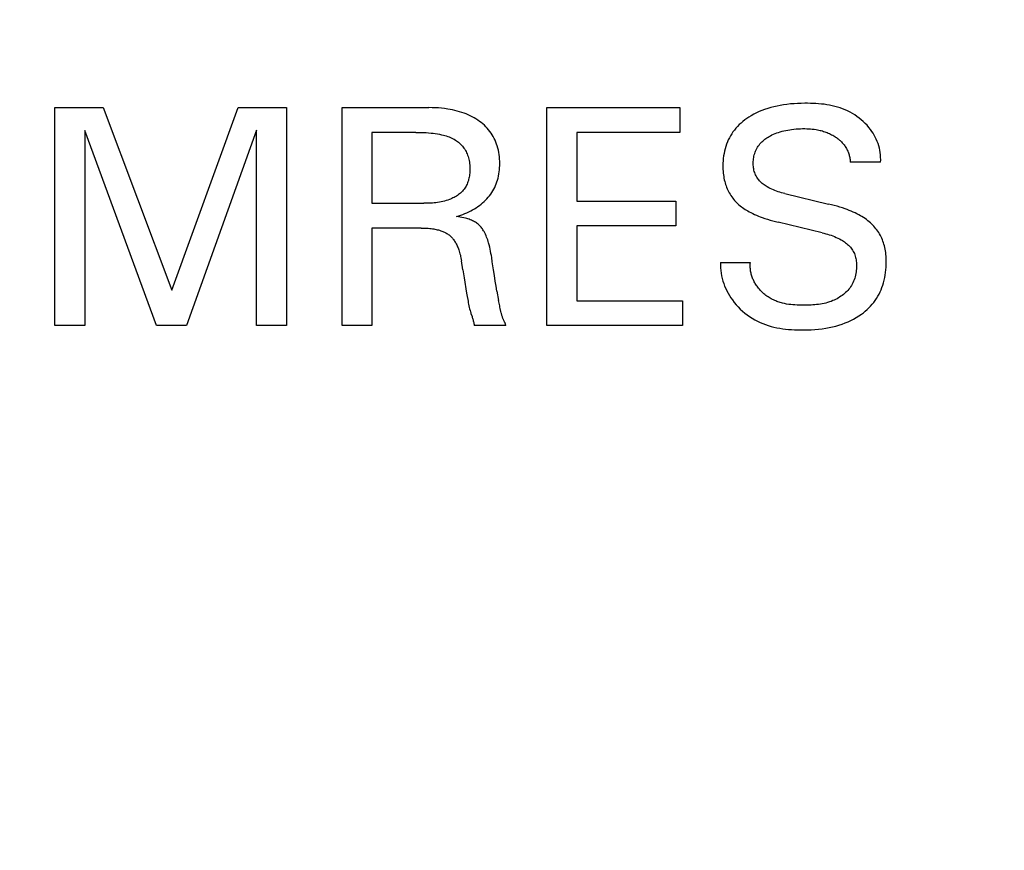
# Model space of a CAD drawing. Extents: x 0 to 841, y 0 to 594.
# Tile 39 of 65: x 314 to 323, y 443 to 451. Entities that reach past the tile are written whole.
import ezdxf
from ezdxf.enums import TextEntityAlignment as Align

# ---------------------------------------------------------------- set-up
doc = ezdxf.new("R2010")
doc.units = 0
doc.header["$LTSCALE"] = 46.255
doc.layers.add('10000_FRONT', color=7, linetype='CONTINUOUS')
doc.layers.add('10100_DIM_FRONT', color=7, linetype='CONTINUOUS')
doc.dimstyles.get("Standard").update_dxf_attribs({"dimtxt": 2.5, "dimasz": 2.5, "dimexe": 1.25, "dimexo": 0.625, "dimtad": 1, "dimcen": 2.5, "dimazin": 3, "dimtfac": 1, "dimtmove": 0, "dimatfit": 3})

# ---------------------------------------------------------------- blocks, each defined once
blk = doc.blocks.new('*D0')
at = {"layer": '10100_DIM_FRONT', "color": 7, "linetype": 'CONTINUOUS'}
for p, q in [((300.0881, 565.1891), (300.0881, 261.9906)), ((349.8381, 565.1891), (349.8381, 261.9906)), ((300.0881, 263.9906), (324.9631, 263.9906)), ((349.8381, 263.9906), (324.9631, 263.9906))]:
    blk.add_line(p, q, dxfattribs=at)
for points in [[(303.5881, 264.4906), (300.0881, 263.9906), (303.5881, 263.4906)], [(346.3381, 263.4906), (349.8381, 263.9906), (346.3381, 264.4906)]]:
    blk.add_solid(points, dxfattribs=at)
blk.add_text('49.8', height=3.5, dxfattribs=at).set_placement((323.5001, 264.8656), (333.7501, 264.8656), align=Align.FIT)

msp = doc.modelspace()

# ---------------------------------------------------------------- linework, layer by layer
at = {"layer": '10000_FRONT', "color": 7, "linetype": 'CONTINUOUS'}
for p, q in [((321.4655, 450.1988), (321.4324, 450.1983)), ((321.4907, 450.1988), (321.4655, 450.1988)), ((321.516, 450.1984), (321.4907, 450.1988)), ((314.5881, 448.1591), (314.5881, 450.1591)), ((314.5881, 450.1591), (315.0318, 450.1591)), ((315.0318, 450.1591), (315.6597, 448.4851)), ((315.6597, 448.4851), (316.2678, 450.1591)), ((316.2678, 450.1591), (316.7114, 450.1591)), ((316.7114, 450.1591), (316.7114, 448.1591)), ((317.2217, 448.1591), (317.2217, 450.1591)), ((317.2217, 450.1591), (318.0183, 450.1591)), ((318.0472, 450.1588), (318.0183, 450.1591)), ((318.076, 450.1578), (318.0472, 450.1588)), ((318.1048, 450.1561), (318.076, 450.1578)), ((318.1336, 450.1537), (318.1048, 450.1561)), ((318.1623, 450.1504), (318.1336, 450.1537)), ((318.1909, 450.1464), (318.1623, 450.1504)), ((318.2127, 450.1426), (318.1909, 450.1464)), ((318.2343, 450.1384), (318.2127, 450.1426)), ((318.2558, 450.1335), (318.2343, 450.1384)), ((318.2772, 450.1281), (318.2558, 450.1335)), ((318.2984, 450.1221), (318.2772, 450.1281)), ((318.3194, 450.1154), (318.2984, 450.1221)), ((318.3402, 450.1081), (318.3194, 450.1154)), ((319.0998, 448.1591), (319.0998, 450.1591)), ((319.0998, 450.1591), (320.3188, 450.1591)), ((320.3188, 450.1591), (320.3188, 449.9323)), ((321.022, 450.1109), (320.9978, 450.0986)), ((321.0466, 450.1222), (321.022, 450.1109)), ((321.0716, 450.1326), (321.0466, 450.1222)), ((321.097, 450.1421), (321.0716, 450.1326)), ((321.1249, 450.1515), (321.097, 450.1421)), ((321.1532, 450.16), (321.1249, 450.1515)), ((321.1818, 450.1675), (321.1532, 450.16)), ((321.2105, 450.1741), (321.1818, 450.1675)), ((321.2394, 450.1798), (321.2105, 450.1741)), ((321.2685, 450.1846), (321.2394, 450.1798)), ((321.3011, 450.1891), (321.2685, 450.1846)), ((321.3337, 450.1926), (321.3011, 450.1891)), ((321.3665, 450.1953), (321.3337, 450.1926)), ((321.3994, 450.1971), (321.3665, 450.1953)), ((321.4324, 450.1983), (321.3994, 450.1971)), ((321.5413, 450.1977), (321.516, 450.1984)), ((321.5666, 450.1964), (321.5413, 450.1977)), ((321.5918, 450.1947), (321.5666, 450.1964)), ((321.617, 450.1924), (321.5918, 450.1947)), ((321.642, 450.1894), (321.617, 450.1924)), ((321.667, 450.1859), (321.642, 450.1894)), ((321.6918, 450.1816), (321.667, 450.1859)), ((321.7164, 450.1766), (321.6918, 450.1816)), ((321.7408, 450.1708), (321.7164, 450.1766)), ((321.7649, 450.1642), (321.7408, 450.1708)), ((321.7888, 450.1567), (321.7649, 450.1642)), ((321.8124, 450.1482), (321.7888, 450.1567)), ((321.8356, 450.1388), (321.8124, 450.1482)), ((321.858, 450.1286), (321.8356, 450.1388)), ((321.88, 450.1174), (321.858, 450.1286)), ((321.9016, 450.1053), (321.88, 450.1174)), ((318.3591, 450.1008), (318.3402, 450.1081)), ((318.3777, 450.0929), (318.3591, 450.1008)), ((318.396, 450.0844), (318.3777, 450.0929)), ((318.4141, 450.0753), (318.396, 450.0844)), ((318.4318, 450.0656), (318.4141, 450.0753)), ((318.4492, 450.0553), (318.4318, 450.0656)), ((318.4662, 450.0443), (318.4492, 450.0553)), ((318.482, 450.0333), (318.4662, 450.0443)), ((318.4973, 450.0217), (318.482, 450.0333)), ((318.5121, 450.0096), (318.4973, 450.0217)), ((320.8972, 450.0323), (320.8803, 450.018)), ((320.9146, 450.046), (320.8972, 450.0323)), ((320.9326, 450.0589), (320.9146, 450.046)), ((320.951, 450.0712), (320.9326, 450.0589)), ((320.9741, 450.0854), (320.951, 450.0712)), ((320.9978, 450.0986), (320.9741, 450.0854)), ((321.9226, 450.0923), (321.9016, 450.1053)), ((321.9431, 450.0785), (321.9226, 450.0923)), ((321.963, 450.0637), (321.9431, 450.0785)), ((321.9823, 450.0482), (321.963, 450.0637)), ((322.0009, 450.0318), (321.9823, 450.0482)), ((322.0187, 450.0147), (322.0009, 450.0318)), ((314.8617, 449.9493), (314.8617, 448.1591)), ((315.5208, 448.1591), (314.8617, 449.9493)), ((316.4379, 449.9522), (315.7958, 448.1591)), ((316.4379, 448.1591), (316.4379, 449.9522)), ((317.4953, 449.9323), (317.4953, 449.2817)), ((317.8992, 449.9323), (317.4953, 449.9323)), ((317.8992, 449.9323), (317.9225, 449.9322)), ((317.9225, 449.9322), (317.9457, 449.9317)), ((317.9457, 449.9317), (317.9689, 449.9309)), ((317.9689, 449.9309), (317.9921, 449.9296)), ((317.9921, 449.9296), (318.0153, 449.928)), ((318.0153, 449.928), (318.0385, 449.9259)), ((318.5265, 449.9969), (318.5121, 450.0096)), ((318.5403, 449.9835), (318.5265, 449.9969)), ((318.5536, 449.9697), (318.5403, 449.9835)), ((318.5661, 449.9552), (318.5536, 449.9697)), ((318.578, 449.9402), (318.5661, 449.9552)), ((318.5889, 449.925), (318.578, 449.9402)), ((319.3734, 449.9323), (319.3734, 449.3016)), ((320.3188, 449.9323), (319.3734, 449.9323)), ((320.8067, 449.9369), (320.7948, 449.9193)), ((320.8195, 449.9539), (320.8067, 449.9369)), ((320.8335, 449.9709), (320.8195, 449.9539)), ((320.8484, 449.9873), (320.8335, 449.9709)), ((320.864, 450.003), (320.8484, 449.9873)), ((320.8803, 450.018), (320.864, 450.003)), ((321.2086, 449.9273), (321.2239, 449.9325)), ((321.2239, 449.9325), (321.2394, 449.9374)), ((321.2394, 449.9374), (321.2566, 449.9422)), ((321.2566, 449.9422), (321.274, 449.9465)), ((321.274, 449.9465), (321.2916, 449.9503)), ((321.2916, 449.9503), (321.3092, 449.9537)), ((321.3092, 449.9537), (321.3269, 449.9566)), ((321.3269, 449.9566), (321.3447, 449.9591)), ((321.3447, 449.9591), (321.3648, 449.9615)), ((321.3648, 449.9615), (321.3849, 449.9634)), ((321.3849, 449.9634), (321.405, 449.9648)), ((321.405, 449.9648), (321.4251, 449.9658)), ((321.4251, 449.9658), (321.4453, 449.9663)), ((321.4453, 449.9663), (321.4655, 449.9663)), ((321.4655, 449.9663), (321.4826, 449.966)), ((321.4826, 449.966), (321.4998, 449.9654)), ((321.4998, 449.9654), (321.5169, 449.9643)), ((321.5169, 449.9643), (321.5339, 449.9628)), ((321.5339, 449.9628), (321.5509, 449.9608)), ((321.5509, 449.9608), (321.5679, 449.9583)), ((321.5679, 449.9583), (321.5803, 449.9561)), ((321.5803, 449.9561), (321.5928, 449.9536)), ((321.5928, 449.9536), (321.6051, 449.9508)), ((321.6051, 449.9508), (321.6161, 449.948)), ((321.6161, 449.948), (321.6271, 449.945)), ((321.6271, 449.945), (321.638, 449.9416)), ((321.638, 449.9416), (321.6488, 449.9381)), ((321.6488, 449.9381), (321.6595, 449.9342)), ((321.6595, 449.9342), (321.6701, 449.9301)), ((321.6701, 449.9301), (321.6805, 449.9258)), ((322.0357, 449.9968), (322.0187, 450.0147)), ((322.0519, 449.9781), (322.0357, 449.9968)), ((322.0671, 449.9588), (322.0519, 449.9781)), ((322.0794, 449.9417), (322.0671, 449.9588)), ((322.091, 449.9241), (322.0794, 449.9417)), ((318.0385, 449.9259), (318.0575, 449.9237)), ((318.0575, 449.9237), (318.0766, 449.9212)), ((318.0766, 449.9212), (318.0955, 449.9183)), ((318.0955, 449.9183), (318.1144, 449.9149)), ((318.1144, 449.9149), (318.1332, 449.911)), ((318.1332, 449.911), (318.1519, 449.9065)), ((318.1519, 449.9065), (318.1648, 449.903)), ((318.1648, 449.903), (318.1776, 449.8992)), ((318.1776, 449.8992), (318.1903, 449.8951)), ((318.1903, 449.8951), (318.2028, 449.8905)), ((318.2028, 449.8905), (318.2152, 449.8855)), ((318.2152, 449.8855), (318.2274, 449.8801)), ((318.2274, 449.8801), (318.2394, 449.8742)), ((318.2394, 449.8742), (318.2501, 449.8684)), ((318.2501, 449.8684), (318.2606, 449.8621)), ((318.2606, 449.8621), (318.2709, 449.8555)), ((318.2709, 449.8555), (318.2808, 449.8484)), ((318.2808, 449.8484), (318.2905, 449.8409)), ((318.2905, 449.8409), (318.2998, 449.833)), ((318.5991, 449.9094), (318.5889, 449.925)), ((318.6086, 449.8933), (318.5991, 449.9094)), ((318.6173, 449.8768), (318.6086, 449.8933)), ((318.6254, 449.8599), (318.6173, 449.8768)), ((318.6327, 449.8427), (318.6254, 449.8599)), ((318.6393, 449.8252), (318.6327, 449.8427)), ((320.7553, 449.844), (320.7475, 449.8242)), ((320.7639, 449.8635), (320.7553, 449.844)), ((320.7734, 449.8825), (320.7639, 449.8635)), ((320.7837, 449.9012), (320.7734, 449.8825)), ((320.7948, 449.9193), (320.7837, 449.9012)), ((321.062, 449.8358), (321.0704, 449.8446)), ((321.0704, 449.8446), (321.0793, 449.8529)), ((321.0793, 449.8529), (321.0884, 449.8609)), ((321.0884, 449.8609), (321.098, 449.8685)), ((321.098, 449.8685), (321.1078, 449.8757)), ((321.1078, 449.8757), (321.1179, 449.8826)), ((321.1179, 449.8826), (321.1282, 449.8891)), ((321.1282, 449.8891), (321.1387, 449.8953)), ((321.1387, 449.8953), (321.1494, 449.9011)), ((321.1494, 449.9011), (321.1639, 449.9085)), ((321.1639, 449.9085), (321.1786, 449.9152)), ((321.1786, 449.9152), (321.1935, 449.9215)), ((321.1935, 449.9215), (321.2086, 449.9273)), ((321.6805, 449.9258), (321.6908, 449.9212)), ((321.6908, 449.9212), (321.701, 449.9163)), ((321.701, 449.9163), (321.7111, 449.9111)), ((321.7111, 449.9111), (321.7211, 449.9057)), ((321.7211, 449.9057), (321.7309, 449.9)), ((321.7309, 449.9), (321.7405, 449.8941)), ((321.7405, 449.8941), (321.748, 449.8892)), ((321.748, 449.8892), (321.7553, 449.8841)), ((321.7553, 449.8841), (321.7626, 449.8789)), ((321.7626, 449.8789), (321.7697, 449.8735)), ((321.7697, 449.8735), (321.7766, 449.868)), ((321.7766, 449.868), (321.7834, 449.8622)), ((321.7834, 449.8622), (321.7901, 449.8563)), ((321.7901, 449.8563), (321.7966, 449.8502)), ((321.7966, 449.8502), (321.8029, 449.8439)), ((321.8029, 449.8439), (321.8089, 449.8374)), ((322.1018, 449.906), (322.091, 449.9241)), ((322.1119, 449.8875), (322.1018, 449.906)), ((322.121, 449.8686), (322.1119, 449.8875)), ((322.1294, 449.8492), (322.121, 449.8686)), ((322.1368, 449.8295), (322.1294, 449.8492)), ((318.2998, 449.833), (318.3087, 449.8246)), ((318.3087, 449.8246), (318.3172, 449.8159)), ((318.3172, 449.8159), (318.3253, 449.8068)), ((318.3253, 449.8068), (318.3328, 449.7974)), ((318.3328, 449.7974), (318.3398, 449.7877)), ((318.3398, 449.7877), (318.3465, 449.7776)), ((318.3465, 449.7776), (318.3526, 449.7673)), ((318.3526, 449.7673), (318.3583, 449.7567)), ((318.3583, 449.7567), (318.3636, 449.7459)), ((318.6451, 449.8074), (318.6393, 449.8252)), ((318.6507, 449.7878), (318.6451, 449.8074)), ((318.6554, 449.7679), (318.6507, 449.7878)), ((318.6593, 449.7479), (318.6554, 449.7679)), ((318.6624, 449.7277), (318.6593, 449.7479)), ((320.7287, 449.7605), (320.7242, 449.7383)), ((320.7342, 449.7824), (320.7287, 449.7605)), ((320.7406, 449.8041), (320.7342, 449.7824)), ((320.7475, 449.8242), (320.7406, 449.8041)), ((321.0056, 449.7378), (321.0096, 449.7493)), ((321.0096, 449.7493), (321.0143, 449.7611)), ((321.0143, 449.7611), (321.0195, 449.7727)), ((321.0195, 449.7727), (321.0253, 449.784)), ((321.0253, 449.784), (321.0317, 449.7951)), ((321.0317, 449.7951), (321.0385, 449.8058)), ((321.0385, 449.8058), (321.0459, 449.8162)), ((321.0459, 449.8162), (321.0537, 449.8262)), ((321.0537, 449.8262), (321.062, 449.8358)), ((321.8089, 449.8374), (321.8148, 449.8307)), ((321.8148, 449.8307), (321.8207, 449.8237)), ((321.8207, 449.8237), (321.8263, 449.8164)), ((321.8263, 449.8164), (321.8316, 449.8089)), ((321.8316, 449.8089), (321.8368, 449.8013)), ((321.8368, 449.8013), (321.8416, 449.7935)), ((321.8416, 449.7935), (321.8462, 449.7855)), ((321.8462, 449.7855), (321.8506, 449.7774)), ((321.8506, 449.7774), (321.8547, 449.7692)), ((321.8547, 449.7692), (321.8585, 449.7608)), ((321.8585, 449.7608), (321.8621, 449.7523)), ((321.8621, 449.7523), (321.8652, 449.7441)), ((322.1433, 449.8093), (322.1368, 449.8295)), ((322.1488, 449.7888), (322.1433, 449.8093)), ((322.1534, 449.7679), (322.1488, 449.7888)), ((322.1569, 449.7467), (322.1534, 449.7679)), ((318.3636, 449.7459), (318.3684, 449.7348)), ((318.3684, 449.7348), (318.3728, 449.7236)), ((318.3728, 449.7236), (318.3768, 449.7123)), ((318.3768, 449.7123), (318.3807, 449.6992)), ((318.3807, 449.6992), (318.3841, 449.6861)), ((318.3841, 449.6861), (318.387, 449.6727)), ((318.387, 449.6727), (318.3894, 449.6593)), ((318.3894, 449.6593), (318.3912, 449.6458)), ((318.6647, 449.7073), (318.6624, 449.7277)), ((318.6663, 449.6869), (318.6647, 449.7073)), ((318.6672, 449.6665), (318.6663, 449.6869)), ((318.6675, 449.646), (318.6672, 449.6665)), ((320.7159, 449.671), (320.7147, 449.6483)), ((320.7178, 449.6935), (320.7159, 449.671)), ((320.7206, 449.716), (320.7178, 449.6935)), ((320.7242, 449.7383), (320.7206, 449.716)), ((320.992, 449.654), (320.9924, 449.6662)), ((320.9924, 449.6662), (320.9933, 449.6784)), ((320.9933, 449.6784), (320.9948, 449.6905)), ((320.9948, 449.6905), (320.9967, 449.7025)), ((320.9967, 449.7025), (320.9992, 449.7144)), ((320.9992, 449.7144), (321.0021, 449.7262)), ((321.0021, 449.7262), (321.0056, 449.7378)), ((321.8652, 449.7441), (321.8681, 449.7359)), ((321.8681, 449.7359), (321.8707, 449.7275)), ((321.8707, 449.7275), (321.8731, 449.7191)), ((321.8731, 449.7191), (321.8752, 449.7106)), ((321.8752, 449.7106), (321.8771, 449.7021)), ((321.8771, 449.7021), (321.8786, 449.6935)), ((321.8786, 449.6935), (321.88, 449.6848)), ((321.88, 449.6848), (321.881, 449.6762)), ((321.881, 449.6762), (321.8818, 449.6675)), ((321.8818, 449.6675), (321.8822, 449.6588)), ((322.1601, 449.6588), (321.8822, 449.6588)), ((322.1593, 449.7252), (322.1569, 449.7467)), ((322.1607, 449.7033), (322.1593, 449.7252)), ((322.1601, 449.6588), (322.161, 449.6812)), ((322.161, 449.6812), (322.1607, 449.7033)), ((318.3912, 449.6458), (318.3926, 449.6321)), ((318.393, 449.568), (318.3921, 449.5566)), ((318.3926, 449.6321), (318.3935, 449.6184)), ((318.3936, 449.5793), (318.393, 449.568)), ((318.3935, 449.6184), (318.3939, 449.6046)), ((318.3939, 449.5907), (318.3936, 449.5793)), ((318.3939, 449.6046), (318.3939, 449.5907)), ((318.6597, 449.5503), (318.6626, 449.5693)), ((318.6626, 449.5693), (318.6647, 449.5884)), ((318.6647, 449.5884), (318.6663, 449.6076)), ((318.6663, 449.6076), (318.6672, 449.6268)), ((318.6672, 449.6268), (318.6675, 449.646)), ((320.7144, 449.6351), (320.7143, 449.6219)), ((320.7143, 449.6219), (320.7145, 449.6062)), ((320.7147, 449.6483), (320.7144, 449.6351)), ((320.7145, 449.6062), (320.715, 449.5905)), ((320.715, 449.5905), (320.716, 449.5749)), ((320.716, 449.5749), (320.7173, 449.5593)), ((320.9921, 449.6417), (320.992, 449.654)), ((320.9926, 449.6303), (320.9921, 449.6417)), ((320.9936, 449.6189), (320.9926, 449.6303)), ((320.995, 449.6075), (320.9936, 449.6189)), ((320.9969, 449.5963), (320.995, 449.6075)), ((320.9993, 449.5851), (320.9969, 449.5963)), ((321.0021, 449.574), (320.9993, 449.5851)), ((321.0055, 449.5632), (321.0021, 449.574)), ((318.3763, 449.4787), (318.3725, 449.4682)), ((318.3797, 449.4895), (318.3763, 449.4787)), ((318.3827, 449.5004), (318.3797, 449.4895)), ((318.3853, 449.5114), (318.3827, 449.5004)), ((318.3875, 449.5226), (318.3853, 449.5114)), ((318.3894, 449.5339), (318.3875, 449.5226)), ((318.3909, 449.5452), (318.3894, 449.5339)), ((318.3921, 449.5566), (318.3909, 449.5452)), ((318.6354, 449.4606), (318.6415, 449.4773)), ((318.6415, 449.4773), (318.6469, 449.4943)), ((318.6469, 449.4943), (318.6519, 449.5128)), ((318.6519, 449.5128), (318.6562, 449.5315)), ((318.6562, 449.5315), (318.6597, 449.5503)), ((320.7173, 449.5593), (320.7191, 449.5438)), ((320.7191, 449.5438), (320.7213, 449.5283)), ((320.7213, 449.5283), (320.7239, 449.5129)), ((320.7239, 449.5129), (320.727, 449.4976)), ((320.727, 449.4976), (320.7307, 449.4824)), ((320.7307, 449.4824), (320.7344, 449.4686)), ((321.0094, 449.5525), (321.0055, 449.5632)), ((321.0138, 449.5421), (321.0094, 449.5525)), ((321.0187, 449.532), (321.0138, 449.5421)), ((321.0242, 449.5222), (321.0187, 449.532)), ((321.0301, 449.513), (321.0242, 449.5222)), ((321.0365, 449.504), (321.0301, 449.513)), ((321.0434, 449.4954), (321.0365, 449.504)), ((321.0507, 449.4871), (321.0434, 449.4954)), ((321.0584, 449.4792), (321.0507, 449.4871)), ((321.0665, 449.4715), (321.0584, 449.4792)), ((318.3251, 449.3921), (318.3169, 449.3839)), ((318.3329, 449.4007), (318.3251, 449.3921)), ((318.3402, 449.4097), (318.3329, 449.4007)), ((318.347, 449.4191), (318.3402, 449.4097)), ((318.353, 449.4283), (318.347, 449.4191)), ((318.3586, 449.4379), (318.353, 449.4283)), ((318.3637, 449.4477), (318.3586, 449.4379)), ((318.3683, 449.4578), (318.3637, 449.4477)), ((318.3725, 449.4682), (318.3683, 449.4578)), ((318.595, 449.3811), (318.6044, 449.3963)), ((318.6044, 449.3963), (318.6131, 449.4119)), ((318.6131, 449.4119), (318.6212, 449.4278)), ((318.6212, 449.4278), (318.6286, 449.444)), ((318.6286, 449.444), (318.6354, 449.4606)), ((320.7344, 449.4686), (320.7385, 449.455)), ((320.7385, 449.455), (320.7431, 449.4415)), ((320.7431, 449.4415), (320.7482, 449.4281)), ((320.7482, 449.4281), (320.7536, 449.4149)), ((320.7536, 449.4149), (320.7595, 449.4019)), ((320.7595, 449.4019), (320.7658, 449.3891)), ((320.7658, 449.3891), (320.7726, 449.3766)), ((321.0749, 449.4642), (321.0665, 449.4715)), ((321.0836, 449.4571), (321.0749, 449.4642)), ((321.0925, 449.4504), (321.0836, 449.4571)), ((321.1017, 449.444), (321.0925, 449.4504)), ((321.1111, 449.4378), (321.1017, 449.444)), ((321.1206, 449.432), (321.1111, 449.4378)), ((321.1343, 449.4242), (321.1206, 449.432)), ((321.1483, 449.4169), (321.1343, 449.4242)), ((321.1625, 449.4102), (321.1483, 449.4169)), ((321.1769, 449.4039), (321.1625, 449.4102)), ((321.1914, 449.3981), (321.1769, 449.4039)), ((321.2061, 449.3927), (321.1914, 449.3981)), ((321.221, 449.3877), (321.2061, 449.3927)), ((321.2359, 449.3831), (321.221, 449.3877)), ((318.145, 449.2976), (318.1295, 449.2943)), ((318.1605, 449.3014), (318.145, 449.2976)), ((318.1758, 449.3057), (318.1605, 449.3014)), ((318.1911, 449.3106), (318.1758, 449.3057)), ((318.2062, 449.3161), (318.1911, 449.3106)), ((318.2172, 449.3205), (318.2062, 449.3161)), ((318.2282, 449.3253), (318.2172, 449.3205)), ((318.239, 449.3304), (318.2282, 449.3253)), ((318.2496, 449.3358), (318.239, 449.3304)), ((318.26, 449.3417), (318.2496, 449.3358)), ((318.2703, 449.3478), (318.26, 449.3417)), ((318.2802, 449.3543), (318.2703, 449.3478)), ((318.2899, 449.3612), (318.2802, 449.3543)), ((318.2992, 449.3684), (318.2899, 449.3612)), ((318.3083, 449.3759), (318.2992, 449.3684)), ((318.3169, 449.3839), (318.3083, 449.3759)), ((318.5105, 449.285), (318.5242, 449.2973)), ((318.5242, 449.2973), (318.5375, 449.3101)), ((318.5375, 449.3101), (318.5502, 449.3234)), ((318.5502, 449.3234), (318.5624, 449.3372)), ((318.5624, 449.3372), (318.574, 449.3515)), ((318.574, 449.3515), (318.585, 449.3663)), ((318.585, 449.3663), (318.595, 449.3811)), ((319.3734, 449.3016), (320.282, 449.3016)), ((320.282, 449.3016), (320.282, 449.0748)), ((320.7726, 449.3766), (320.7798, 449.3642)), ((320.7798, 449.3642), (320.7873, 449.3523)), ((320.7873, 449.3523), (320.7953, 449.3406)), ((320.7953, 449.3406), (320.8037, 449.3292)), ((320.8037, 449.3292), (320.8125, 449.3181)), ((320.8125, 449.3181), (320.8216, 449.3073)), ((320.8216, 449.3073), (320.8311, 449.2969)), ((320.8311, 449.2969), (320.841, 449.2868)), ((321.251, 449.3788), (321.2359, 449.3831)), ((321.2661, 449.3748), (321.251, 449.3788)), ((321.2812, 449.371), (321.2661, 449.3748)), ((321.2812, 449.371), (321.6838, 449.2746)), ((317.4953, 449.2817), (317.9715, 449.2817)), ((317.9874, 449.2818), (317.9715, 449.2817)), ((318.0032, 449.282), (317.9874, 449.2818)), ((318.0191, 449.2825), (318.0032, 449.282)), ((318.0349, 449.2832), (318.0191, 449.2825)), ((318.0508, 449.2842), (318.0349, 449.2832)), ((318.0666, 449.2855), (318.0508, 449.2842)), ((318.0824, 449.2871), (318.0666, 449.2855)), ((318.0981, 449.2891), (318.0824, 449.2871)), ((318.1138, 449.2914), (318.0981, 449.2891)), ((318.1295, 449.2943), (318.1138, 449.2914)), ((318.3844, 449.2029), (318.4017, 449.2117)), ((318.4017, 449.2117), (318.4188, 449.2209)), ((318.4188, 449.2209), (318.435, 449.2304)), ((318.435, 449.2304), (318.451, 449.2404)), ((318.451, 449.2404), (318.4666, 449.2509)), ((318.4666, 449.2509), (318.4818, 449.2619)), ((318.4818, 449.2619), (318.4963, 449.2732)), ((318.4963, 449.2732), (318.5105, 449.285)), ((320.841, 449.2868), (320.8512, 449.277)), ((320.8512, 449.277), (320.8617, 449.2675)), ((320.8617, 449.2675), (320.8725, 449.2585)), ((320.8725, 449.2585), (320.8835, 449.2498)), ((320.8835, 449.2498), (320.8949, 449.2415)), ((320.8949, 449.2415), (320.9064, 449.2335)), ((320.9064, 449.2335), (320.9182, 449.2258)), ((320.9182, 449.2258), (320.9302, 449.2184)), ((320.9302, 449.2184), (320.9423, 449.2113)), ((320.9423, 449.2113), (320.9546, 449.2044)), ((321.7096, 449.2683), (321.6838, 449.2746)), ((321.7353, 449.2615), (321.7096, 449.2683)), ((321.7608, 449.2544), (321.7353, 449.2615)), ((321.7863, 449.2468), (321.7608, 449.2544)), ((321.8116, 449.2387), (321.7863, 449.2468)), ((321.8367, 449.2301), (321.8116, 449.2387)), ((321.8549, 449.2234), (321.8367, 449.2301)), ((321.873, 449.2164), (321.8549, 449.2234)), ((321.891, 449.2091), (321.873, 449.2164)), ((321.9088, 449.2014), (321.891, 449.2091)), ((318.272, 449.1598), (318.2915, 449.1658)), ((318.2883, 449.1576), (318.272, 449.1598)), ((318.3046, 449.1551), (318.2883, 449.1576)), ((318.2915, 449.1658), (318.3108, 449.1723)), ((318.3209, 449.1523), (318.3046, 449.1551)), ((318.3108, 449.1723), (318.33, 449.1793)), ((318.3371, 449.149), (318.3209, 449.1523)), ((318.33, 449.1793), (318.3489, 449.1869)), ((318.3531, 449.1452), (318.3371, 449.149)), ((318.3489, 449.1869), (318.3667, 449.1946)), ((318.3644, 449.1422), (318.3531, 449.1452)), ((318.3755, 449.1388), (318.3644, 449.1422)), ((318.3667, 449.1946), (318.3844, 449.2029)), ((318.3865, 449.1352), (318.3755, 449.1388)), ((318.3974, 449.1312), (318.3865, 449.1352)), ((318.4082, 449.1268), (318.3974, 449.1312)), ((318.4188, 449.122), (318.4082, 449.1268)), ((318.4277, 449.1176), (318.4188, 449.122)), ((318.4365, 449.1129), (318.4277, 449.1176)), ((320.9546, 449.2044), (320.9712, 449.1956)), ((320.9712, 449.1956), (320.988, 449.1872)), ((320.988, 449.1872), (321.005, 449.1793)), ((321.005, 449.1793), (321.0222, 449.1717)), ((321.0222, 449.1717), (321.0396, 449.1645)), ((321.0396, 449.1645), (321.057, 449.1576)), ((321.057, 449.1576), (321.0746, 449.151)), ((321.0746, 449.151), (321.0988, 449.1425)), ((321.0988, 449.1425), (321.1231, 449.1346)), ((321.1231, 449.1346), (321.1475, 449.1271)), ((321.1475, 449.1271), (321.1722, 449.1201)), ((321.1722, 449.1201), (321.1969, 449.1135)), ((321.9264, 449.1933), (321.9088, 449.2014)), ((321.9438, 449.1847), (321.9264, 449.1933)), ((321.961, 449.1757), (321.9438, 449.1847)), ((321.9754, 449.1677), (321.961, 449.1757)), ((321.9896, 449.1594), (321.9754, 449.1677)), ((322.0036, 449.1507), (321.9896, 449.1594)), ((322.0173, 449.1415), (322.0036, 449.1507)), ((322.0307, 449.132), (322.0173, 449.1415)), ((322.0438, 449.122), (322.0307, 449.132)), ((322.0566, 449.1116), (322.0438, 449.122)), ((317.4953, 449.0549), (317.4953, 448.1591)), ((317.946, 449.0549), (317.4953, 449.0549)), ((317.946, 449.0549), (317.9592, 449.0548)), ((317.9592, 449.0548), (317.9724, 449.0546)), ((317.9724, 449.0546), (317.9856, 449.0541)), ((317.9856, 449.0541), (317.9988, 449.0533)), ((317.9988, 449.0533), (318.012, 449.0524)), ((318.012, 449.0524), (318.0252, 449.0511)), ((318.0252, 449.0511), (318.0383, 449.0496)), ((318.0383, 449.0496), (318.0514, 449.0478)), ((318.0514, 449.0478), (318.0623, 449.0461)), ((318.0623, 449.0461), (318.0731, 449.0442)), ((318.0731, 449.0442), (318.0839, 449.0419)), ((318.0839, 449.0419), (318.0947, 449.0395)), ((318.0947, 449.0395), (318.1054, 449.0367)), ((318.1054, 449.0367), (318.116, 449.0337)), ((318.116, 449.0337), (318.1265, 449.0303)), ((318.1265, 449.0303), (318.1369, 449.0266)), ((318.1369, 449.0266), (318.1447, 449.0236)), ((318.445, 449.1078), (318.4365, 449.1129)), ((318.4533, 449.1024), (318.445, 449.1078)), ((318.4613, 449.0966), (318.4533, 449.1024)), ((318.4691, 449.0904), (318.4613, 449.0966)), ((318.4764, 449.0839), (318.4691, 449.0904)), ((318.4833, 449.077), (318.4764, 449.0839)), ((318.49, 449.0698), (318.4833, 449.077)), ((318.4963, 449.0623), (318.49, 449.0698)), ((318.5024, 449.0546), (318.4963, 449.0623)), ((318.5082, 449.0466), (318.5024, 449.0546)), ((318.5137, 449.0384), (318.5082, 449.0466)), ((318.5189, 449.0301), (318.5137, 449.0384)), ((318.5239, 449.0215), (318.5189, 449.0301)), ((319.3734, 449.0748), (319.3734, 448.3859)), ((320.282, 449.0748), (319.3734, 449.0748)), ((321.1969, 449.1135), (321.2217, 449.1074)), ((321.6243, 449.011), (321.2217, 449.1074)), ((322.0676, 449.102), (322.0566, 449.1116)), ((322.0783, 449.092), (322.0676, 449.102)), ((322.0887, 449.0817), (322.0783, 449.092)), ((322.0988, 449.071), (322.0887, 449.0817)), ((322.1085, 449.0599), (322.0988, 449.071)), ((322.1178, 449.0486), (322.1085, 449.0599)), ((322.1267, 449.0369), (322.1178, 449.0486)), ((322.1352, 449.025), (322.1267, 449.0369)), ((322.1432, 449.0127), (322.1352, 449.025)), ((318.1447, 449.0236), (318.1524, 449.0203)), ((318.1524, 449.0203), (318.1599, 449.0169)), ((318.1599, 449.0169), (318.1674, 449.0132)), ((318.1674, 449.0132), (318.1748, 449.0093)), ((318.1748, 449.0093), (318.182, 449.0051)), ((318.182, 449.0051), (318.189, 449.0007)), ((318.189, 449.0007), (318.1959, 448.9961)), ((318.1959, 448.9961), (318.2026, 448.9911)), ((318.2026, 448.9911), (318.2092, 448.9858)), ((318.2092, 448.9858), (318.2156, 448.9802)), ((318.2156, 448.9802), (318.2218, 448.9743)), ((318.2218, 448.9743), (318.2278, 448.9682)), ((318.2278, 448.9682), (318.2335, 448.9618)), ((318.2335, 448.9618), (318.239, 448.9553)), ((318.239, 448.9553), (318.2443, 448.9486)), ((318.2443, 448.9486), (318.2494, 448.9417)), ((318.2494, 448.9417), (318.2542, 448.9346)), ((318.5305, 449.0093), (318.5239, 449.0215)), ((318.5366, 448.9969), (318.5305, 449.0093)), ((318.5424, 448.9842), (318.5366, 448.9969)), ((318.5477, 448.9715), (318.5424, 448.9842)), ((318.5526, 448.9585), (318.5477, 448.9715)), ((318.5572, 448.9455), (318.5526, 448.9585)), ((318.5615, 448.9323), (318.5572, 448.9455)), ((321.6243, 449.011), (321.6407, 449.0069)), ((321.6407, 449.0069), (321.6571, 449.0026)), ((321.6571, 449.0026), (321.6734, 448.998)), ((321.6734, 448.998), (321.6897, 448.993)), ((321.6897, 448.993), (321.7058, 448.9877)), ((321.7058, 448.9877), (321.7218, 448.982)), ((321.7218, 448.982), (321.7376, 448.9758)), ((321.7376, 448.9758), (321.7532, 448.9691)), ((321.7532, 448.9691), (321.7687, 448.962)), ((321.7687, 448.962), (321.784, 448.9542)), ((321.784, 448.9542), (321.7991, 448.9459)), ((321.7991, 448.9459), (321.8094, 448.9398)), ((321.8094, 448.9398), (321.8196, 448.9334)), ((322.1508, 449.0002), (322.1432, 449.0127)), ((322.158, 448.9873), (322.1508, 449.0002)), ((322.1646, 448.9743), (322.158, 448.9873)), ((322.1709, 448.961), (322.1646, 448.9743)), ((322.1767, 448.9474), (322.1709, 448.961)), ((322.182, 448.9338), (322.1767, 448.9474)), ((318.2542, 448.9346), (318.2595, 448.9264)), ((318.2595, 448.9264), (318.2644, 448.918)), ((318.2644, 448.918), (318.2691, 448.9094)), ((318.2691, 448.9094), (318.2735, 448.9008)), ((318.2735, 448.9008), (318.2777, 448.8919)), ((318.2777, 448.8919), (318.2816, 448.883)), ((318.2816, 448.883), (318.2853, 448.874)), ((318.2853, 448.874), (318.2888, 448.8649)), ((318.2888, 448.8649), (318.292, 448.8557)), ((318.292, 448.8557), (318.2961, 448.8433)), ((318.5654, 448.919), (318.5615, 448.9323)), ((318.5707, 448.8998), (318.5654, 448.919)), ((318.5754, 448.8805), (318.5707, 448.8998)), ((318.5797, 448.8611), (318.5754, 448.8805)), ((318.5836, 448.8416), (318.5797, 448.8611)), ((321.8196, 448.9334), (321.8296, 448.9266)), ((321.8296, 448.9266), (321.8393, 448.9196)), ((321.8393, 448.9196), (321.8488, 448.9122)), ((321.8488, 448.9122), (321.858, 448.9044)), ((321.858, 448.9044), (321.8668, 448.8964)), ((321.8668, 448.8964), (321.8752, 448.888)), ((321.8752, 448.888), (321.8831, 448.8793)), ((321.8831, 448.8793), (321.8906, 448.8702)), ((321.8906, 448.8702), (321.8976, 448.8608)), ((321.8976, 448.8608), (321.904, 448.851)), ((321.904, 448.851), (321.9098, 448.8408)), ((322.1868, 448.9199), (322.182, 448.9338)), ((322.1912, 448.9059), (322.1868, 448.9199)), ((322.1952, 448.8918), (322.1912, 448.9059)), ((322.199, 448.8762), (322.1952, 448.8918)), ((322.2022, 448.8605), (322.199, 448.8762)), ((322.205, 448.8447), (322.2022, 448.8605)), ((322.2073, 448.8289), (322.205, 448.8447)), ((318.2961, 448.8433), (318.2998, 448.8308)), ((318.2998, 448.8308), (318.3032, 448.8182)), ((318.3032, 448.8182), (318.3063, 448.8056)), ((318.3063, 448.8056), (318.3091, 448.7929)), ((318.3091, 448.7929), (318.3116, 448.7801)), ((318.3116, 448.7801), (318.3139, 448.7673)), ((318.3139, 448.7673), (318.316, 448.7544)), ((318.3287, 448.6708), (318.316, 448.7544)), ((318.5873, 448.822), (318.5836, 448.8416)), ((318.5906, 448.8024), (318.5873, 448.822)), ((318.5938, 448.7828), (318.5906, 448.8024)), ((318.5995, 448.7452), (318.5938, 448.7828)), ((321.9098, 448.8408), (321.915, 448.8303)), ((321.915, 448.8303), (321.9196, 448.8196)), ((321.9196, 448.8196), (321.9237, 448.8085)), ((321.9237, 448.8085), (321.9273, 448.7972)), ((321.9273, 448.7972), (321.9304, 448.7857)), ((321.9304, 448.7857), (321.933, 448.774)), ((321.933, 448.774), (321.9351, 448.7622)), ((321.9351, 448.7622), (321.9368, 448.7502)), ((322.2091, 448.8129), (322.2073, 448.8289)), ((322.2105, 448.7969), (322.2091, 448.8129)), ((322.2116, 448.7809), (322.2105, 448.7969)), ((322.2122, 448.7648), (322.2116, 448.7809)), ((322.2125, 448.7488), (322.2122, 448.7648)), ((318.3287, 448.6708), (318.3343, 448.635)), ((318.6105, 448.67), (318.5995, 448.7452)), ((318.6183, 448.619), (318.6105, 448.67)), ((320.6916, 448.7388), (320.6913, 448.7137)), ((320.6913, 448.7137), (320.6922, 448.6887)), ((320.6916, 448.7388), (320.9666, 448.7388)), ((320.6922, 448.6887), (320.6943, 448.664)), ((320.6943, 448.664), (320.6976, 448.6396)), ((320.9648, 448.7088), (320.9651, 448.7188)), ((320.9649, 448.6989), (320.9648, 448.7088)), ((320.9653, 448.6891), (320.9649, 448.6989)), ((320.9651, 448.7188), (320.9656, 448.7288)), ((320.966, 448.6794), (320.9653, 448.6891)), ((320.9656, 448.7288), (320.9666, 448.7388)), ((320.9671, 448.6697), (320.966, 448.6794)), ((320.9684, 448.6602), (320.9671, 448.6697)), ((321.9377, 448.6664), (321.9359, 448.6516)), ((321.9368, 448.7502), (321.9381, 448.7382)), ((321.9389, 448.6813), (321.9377, 448.6664)), ((321.9381, 448.7382), (321.9389, 448.7261)), ((321.9389, 448.7261), (321.9395, 448.7111)), ((321.9395, 448.6962), (321.9389, 448.6813)), ((321.9395, 448.7111), (321.9395, 448.6962)), ((322.2066, 448.6477), (322.2093, 448.6718)), ((322.2093, 448.6718), (322.2112, 448.6961)), ((322.2112, 448.6961), (322.2122, 448.7204)), ((322.2122, 448.7204), (322.2125, 448.7346)), ((322.2125, 448.7346), (322.2125, 448.7488)), ((318.3343, 448.635), (318.3402, 448.5993)), ((318.3402, 448.5993), (318.3643, 448.456)), ((318.6265, 448.568), (318.6183, 448.619)), ((320.6976, 448.6396), (320.702, 448.6154)), ((320.702, 448.6154), (320.7075, 448.5915)), ((320.7075, 448.5915), (320.7141, 448.568)), ((320.9701, 448.6507), (320.9684, 448.6602)), ((320.972, 448.6413), (320.9701, 448.6507)), ((320.9742, 448.6319), (320.972, 448.6413)), ((320.9768, 448.6227), (320.9742, 448.6319)), ((320.9796, 448.6136), (320.9768, 448.6227)), ((320.9826, 448.6046), (320.9796, 448.6136)), ((320.986, 448.5957), (320.9826, 448.6046)), ((320.9895, 448.5869), (320.986, 448.5957)), ((320.9934, 448.5782), (320.9895, 448.5869)), ((320.9975, 448.5696), (320.9934, 448.5782)), ((321.918, 448.58), (321.9126, 448.5663)), ((321.9228, 448.5939), (321.918, 448.58)), ((321.927, 448.6081), (321.9228, 448.5939)), ((321.9305, 448.6224), (321.927, 448.6081)), ((321.9335, 448.6369), (321.9305, 448.6224)), ((321.9359, 448.6516), (321.9335, 448.6369)), ((322.1871, 448.5525), (322.1934, 448.576)), ((322.1934, 448.576), (322.1987, 448.5997)), ((322.1987, 448.5997), (322.2031, 448.6236)), ((322.2031, 448.6236), (322.2066, 448.6477)), ((318.6341, 448.5223), (318.6265, 448.568)), ((318.642, 448.4766), (318.6341, 448.5223)), ((320.7141, 448.568), (320.7217, 448.5448)), ((320.7217, 448.5448), (320.7303, 448.5221)), ((320.7303, 448.5221), (320.7399, 448.4997)), ((320.7399, 448.4997), (320.7505, 448.4777)), ((321.0018, 448.5611), (320.9975, 448.5696)), ((321.0064, 448.5528), (321.0018, 448.5611)), ((321.0112, 448.5446), (321.0064, 448.5528)), ((321.0162, 448.5365), (321.0112, 448.5446)), ((321.0214, 448.5285), (321.0162, 448.5365)), ((321.0269, 448.5207), (321.0214, 448.5285)), ((321.0339, 448.5113), (321.0269, 448.5207)), ((321.0411, 448.5021), (321.0339, 448.5113)), ((321.0487, 448.4932), (321.0411, 448.5021)), ((321.0565, 448.4844), (321.0487, 448.4932)), ((321.0646, 448.4759), (321.0565, 448.4844)), ((321.8684, 448.493), (321.8594, 448.4826)), ((321.8769, 448.5038), (321.8684, 448.493)), ((321.8849, 448.515), (321.8769, 448.5038)), ((321.8928, 448.5273), (321.8849, 448.515)), ((321.9, 448.54), (321.8928, 448.5273)), ((321.9066, 448.553), (321.9, 448.54)), ((321.9126, 448.5663), (321.9066, 448.553)), ((322.1558, 448.4685), (322.1649, 448.489)), ((322.1649, 448.489), (322.1731, 448.5099)), ((322.1731, 448.5099), (322.1805, 448.5311)), ((322.1805, 448.5311), (322.1871, 448.5525)), ((318.3643, 448.456), (318.3691, 448.427)), ((318.3691, 448.427), (318.374, 448.3979)), ((318.374, 448.3979), (318.3766, 448.3835)), ((318.642, 448.4766), (318.6576, 448.3887)), ((320.7505, 448.4777), (320.7619, 448.4562)), ((320.7619, 448.4562), (320.7742, 448.4352)), ((320.7742, 448.4352), (320.7874, 448.4147)), ((320.7874, 448.4147), (320.8014, 448.3947)), ((320.8014, 448.3947), (320.8181, 448.3728)), ((321.073, 448.4677), (321.0646, 448.4759)), ((321.0816, 448.4597), (321.073, 448.4677)), ((321.0904, 448.4519), (321.0816, 448.4597)), ((321.0994, 448.4444), (321.0904, 448.4519)), ((321.1087, 448.4372), (321.0994, 448.4444)), ((321.1181, 448.4303), (321.1087, 448.4372)), ((321.1278, 448.4236), (321.1181, 448.4303)), ((321.1376, 448.4172), (321.1278, 448.4236)), ((321.1476, 448.4111), (321.1376, 448.4172)), ((321.1577, 448.4053), (321.1476, 448.4111)), ((321.168, 448.3999), (321.1577, 448.4053)), ((321.1784, 448.3947), (321.168, 448.3999)), ((321.189, 448.3898), (321.1784, 448.3947)), ((321.7356, 448.394), (321.7229, 448.3884)), ((321.7481, 448.4), (321.7356, 448.394)), ((321.7605, 448.4064), (321.7481, 448.4)), ((321.7727, 448.4132), (321.7605, 448.4064)), ((321.7847, 448.4205), (321.7727, 448.4132)), ((321.7964, 448.4281), (321.7847, 448.4205)), ((321.8078, 448.4362), (321.7964, 448.4281)), ((321.8188, 448.4447), (321.8078, 448.4362)), ((321.8296, 448.4536), (321.8188, 448.4447)), ((321.8399, 448.4628), (321.8296, 448.4536)), ((321.8499, 448.4725), (321.8399, 448.4628)), ((321.8594, 448.4826), (321.8499, 448.4725)), ((322.1111, 448.3909), (322.1235, 448.4096)), ((322.1235, 448.4096), (322.1351, 448.4287)), ((322.1351, 448.4287), (322.1459, 448.4484)), ((322.1459, 448.4484), (322.1558, 448.4685)), ((318.3766, 448.3835), (318.3793, 448.3691)), ((318.3793, 448.3691), (318.3821, 448.3548)), ((318.3821, 448.3548), (318.3851, 448.3407)), ((318.3851, 448.3407), (318.3883, 448.3267)), ((318.3883, 448.3267), (318.3917, 448.3129)), ((318.3917, 448.3129), (318.3954, 448.2993)), ((318.6598, 448.3769), (318.6576, 448.3887)), ((318.662, 448.365), (318.6598, 448.3769)), ((318.6645, 448.3532), (318.662, 448.365)), ((318.667, 448.3415), (318.6645, 448.3532)), ((318.6695, 448.3297), (318.667, 448.3415)), ((318.6722, 448.3178), (318.6695, 448.3297)), ((318.679, 448.2881), (318.6722, 448.3178)), ((319.3734, 448.3859), (320.3443, 448.3859)), ((320.3443, 448.3859), (320.3443, 448.1591)), ((320.8181, 448.3728), (320.8358, 448.3516)), ((320.8358, 448.3516), (320.8544, 448.3311)), ((320.8544, 448.3311), (320.8739, 448.3115)), ((320.8739, 448.3115), (320.8942, 448.2928)), ((321.199, 448.3856), (321.189, 448.3898)), ((321.2091, 448.3816), (321.199, 448.3856)), ((321.2193, 448.3778), (321.2091, 448.3816)), ((321.2296, 448.3744), (321.2193, 448.3778)), ((321.24, 448.3711), (321.2296, 448.3744)), ((321.2505, 448.3682), (321.24, 448.3711)), ((321.261, 448.3654), (321.2505, 448.3682)), ((321.2796, 448.3612), (321.261, 448.3654)), ((321.2984, 448.3576), (321.2796, 448.3612)), ((321.3174, 448.3546), (321.2984, 448.3576)), ((321.3365, 448.3521), (321.3174, 448.3546)), ((321.3557, 448.3502), (321.3365, 448.3521)), ((321.375, 448.3487), (321.3557, 448.3502)), ((321.3944, 448.3476), (321.375, 448.3487)), ((321.4138, 448.3468), (321.3944, 448.3476)), ((321.4333, 448.3464), (321.4138, 448.3468)), ((321.4528, 448.3462), (321.4333, 448.3464)), ((321.4702, 448.3462), (321.4528, 448.3462)), ((321.4875, 448.3465), (321.4702, 448.3462)), ((321.5049, 448.347), (321.4875, 448.3465)), ((321.5222, 448.3477), (321.5049, 448.347)), ((321.5395, 448.3487), (321.5222, 448.3477)), ((321.5567, 448.3501), (321.5395, 448.3487)), ((321.5738, 448.3518), (321.5567, 448.3501)), ((321.5908, 448.3539), (321.5738, 448.3518)), ((321.6078, 448.3564), (321.5908, 448.3539)), ((321.6246, 448.3594), (321.6078, 448.3564)), ((321.6413, 448.3628), (321.6246, 448.3594)), ((321.6579, 448.3668), (321.6413, 448.3628)), ((321.6744, 448.3713), (321.6579, 448.3668)), ((321.6907, 448.3764), (321.6744, 448.3713)), ((321.7069, 448.3821), (321.6907, 448.3764)), ((321.7229, 448.3884), (321.7069, 448.3821)), ((322.0198, 448.2918), (322.0367, 448.3067)), ((322.0367, 448.3067), (322.053, 448.3223)), ((322.053, 448.3223), (322.0686, 448.3385)), ((322.0686, 448.3385), (322.0836, 448.3554)), ((322.0836, 448.3554), (322.0977, 448.3728)), ((322.0977, 448.3728), (322.1111, 448.3909)), ((318.3954, 448.2993), (318.3993, 448.2859)), ((318.3993, 448.2859), (318.4016, 448.2785)), ((318.4016, 448.2785), (318.404, 448.2711)), ((318.404, 448.2711), (318.4139, 448.2418)), ((318.4139, 448.2418), (318.4163, 448.2344)), ((318.4163, 448.2344), (318.4187, 448.2269)), ((318.4187, 448.2269), (318.421, 448.2192)), ((318.421, 448.2192), (318.4233, 448.2115)), ((318.6818, 448.276), (318.679, 448.2881)), ((318.6832, 448.27), (318.6818, 448.276)), ((318.6848, 448.264), (318.6832, 448.27)), ((318.6863, 448.258), (318.6848, 448.264)), ((318.688, 448.2521), (318.6863, 448.258)), ((318.6897, 448.2462), (318.688, 448.2521)), ((318.6915, 448.2404), (318.6897, 448.2462)), ((318.6934, 448.2346), (318.6915, 448.2404)), ((318.6954, 448.229), (318.6934, 448.2346)), ((318.6975, 448.2235), (318.6954, 448.229)), ((318.6998, 448.218), (318.6975, 448.2235)), ((318.7013, 448.2146), (318.6998, 448.218)), ((318.7029, 448.2112), (318.7013, 448.2146)), ((320.8942, 448.2928), (320.9153, 448.2749)), ((320.9153, 448.2749), (320.937, 448.2579)), ((320.937, 448.2579), (320.9595, 448.2419)), ((320.9595, 448.2419), (320.9826, 448.2269)), ((320.9826, 448.2269), (321.0062, 448.213)), ((321.0062, 448.213), (321.0304, 448.2001)), ((321.8878, 448.2064), (321.9129, 448.2192)), ((321.9129, 448.2192), (321.9373, 448.2331)), ((321.9373, 448.2331), (321.9611, 448.248)), ((321.9611, 448.248), (321.9843, 448.264)), ((321.9843, 448.264), (322.0023, 448.2776)), ((322.0023, 448.2776), (322.0198, 448.2918)), ((314.8617, 448.1591), (314.5881, 448.1591)), ((315.7958, 448.1591), (315.5208, 448.1591)), ((316.7114, 448.1591), (316.4379, 448.1591)), ((317.4953, 448.1591), (317.2217, 448.1591)), ((318.4233, 448.2115), (318.4254, 448.2035)), ((318.4254, 448.2035), (318.4274, 448.1954)), ((318.4274, 448.1954), (318.4292, 448.1871)), ((318.4292, 448.1871), (318.4309, 448.1785)), ((318.4309, 448.1785), (318.4324, 448.1697)), ((318.4324, 448.1697), (318.4336, 448.1605)), ((318.7242, 448.1605), (318.4336, 448.1605)), ((318.7045, 448.2078), (318.7029, 448.2112)), ((318.7111, 448.1944), (318.7045, 448.2078)), ((318.7127, 448.1909), (318.7111, 448.1944)), ((318.7143, 448.1874), (318.7127, 448.1909)), ((318.7159, 448.1839), (318.7143, 448.1874)), ((318.7175, 448.1802), (318.7159, 448.1839)), ((318.719, 448.1765), (318.7175, 448.1802)), ((318.7204, 448.1727), (318.719, 448.1765)), ((318.7217, 448.1688), (318.7204, 448.1727)), ((318.723, 448.1647), (318.7217, 448.1688)), ((318.7242, 448.1605), (318.723, 448.1647)), ((320.3443, 448.1591), (319.0998, 448.1591)), ((321.0304, 448.2001), (321.0551, 448.1882)), ((321.0551, 448.1882), (321.0799, 448.1777)), ((321.0799, 448.1777), (321.1051, 448.1682)), ((321.1051, 448.1682), (321.1306, 448.1597)), ((321.1306, 448.1597), (321.1565, 448.1522)), ((321.1565, 448.1522), (321.1827, 448.1456)), ((321.1827, 448.1456), (321.2091, 448.1398)), ((321.2091, 448.1398), (321.2357, 448.1349)), ((321.2357, 448.1349), (321.2626, 448.1307)), ((321.2626, 448.1307), (321.2895, 448.1273)), ((321.2895, 448.1273), (321.3167, 448.1246)), ((321.3167, 448.1246), (321.3438, 448.1225)), ((321.3438, 448.1225), (321.3711, 448.1209)), ((321.5221, 448.1212), (321.5566, 448.1234)), ((321.5566, 448.1234), (321.5909, 448.1264)), ((321.5909, 448.1264), (321.6251, 448.1304)), ((321.6251, 448.1304), (321.6592, 448.1355)), ((321.6592, 448.1355), (321.6893, 448.141)), ((321.6893, 448.141), (321.7193, 448.1474)), ((321.7193, 448.1474), (321.7491, 448.1549)), ((321.7491, 448.1549), (321.7785, 448.1634)), ((321.7785, 448.1634), (321.8077, 448.173)), ((321.8077, 448.173), (321.8364, 448.1837)), ((321.8364, 448.1837), (321.8623, 448.1945)), ((321.8623, 448.1945), (321.8878, 448.2064)), ((321.3711, 448.1209), (321.3983, 448.12)), ((321.3983, 448.12), (321.4256, 448.1195)), ((321.4256, 448.1195), (321.4528, 448.1194)), ((321.4528, 448.1194), (321.4875, 448.12)), ((321.4875, 448.12), (321.5221, 448.1212))]:
    msp.add_line(p, q, dxfattribs=at)

# ---------------------------------------------------------------- dimensions: what is measured, and where the dimension line sits
at = {"layer": '10100_DIM_FRONT', "color": 7, "linetype": 'CONTINUOUS'}
dim = msp.add_linear_dim(base=(349.8381, 263.9906), p1=(300.0881, 565.1891), p2=(349.8381, 565.1891), dimstyle='Standard', dxfattribs=at)
dim.commit()
dim.dimension.update_dxf_attribs({"geometry": '*D0', "text_midpoint": (328.6251, 266.6156), "dimtype": 128})

doc.saveas('drawing.dxf')
